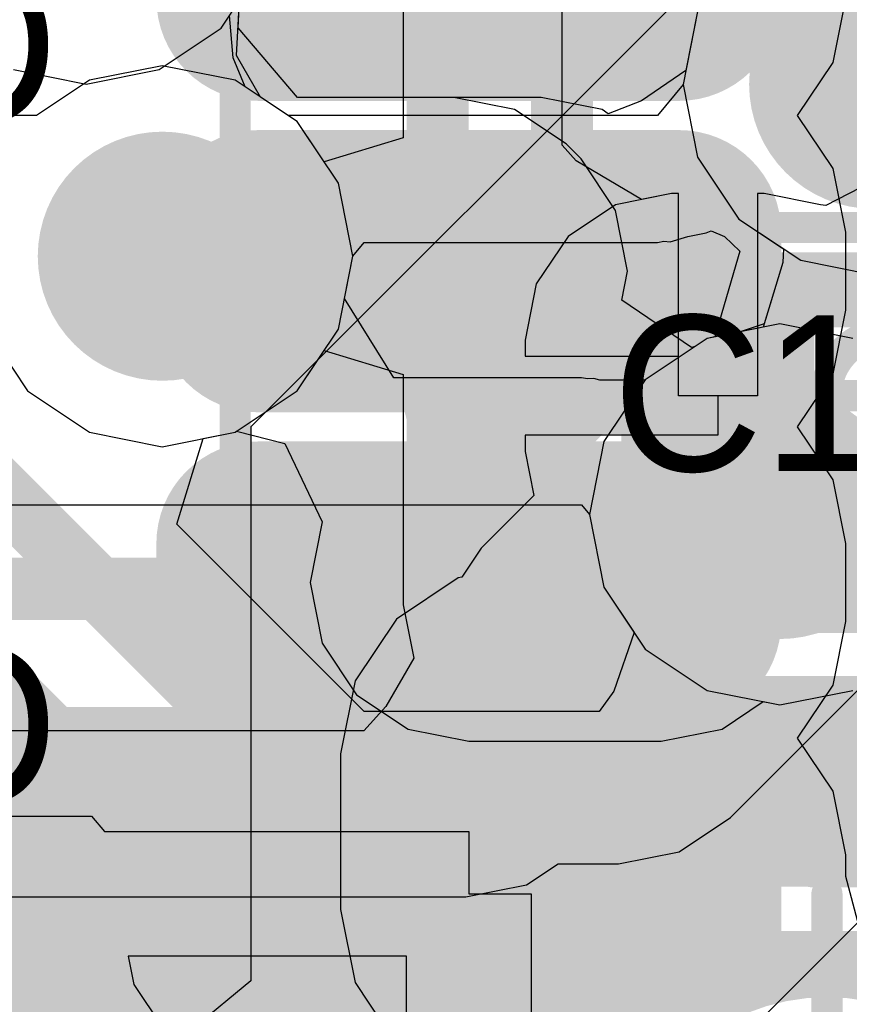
# Model space of a CAD drawing. Header units: millimetres. Extents: x -2 to 68, y -2 to 27.4.
# Tile 54 of 256: x 21.6 to 23, y 2.6 to 4.2. Entities that reach past the tile are written whole.
import ezdxf

# ---------------------------------------------------------------- set-up
doc = ezdxf.new("R2010")
doc.units = ezdxf.units.MM
for name, color, linetype in [('BottomLayer', 5, 'Continuous'), ('BottomPaste', 16, 'Continuous'), ('BottomSolder', 6, 'Continuous'), ('DrillGuide', 244, 'Continuous'), ('Mechanical10', 56, 'Continuous'), ('Mechanical13', 56, 'Continuous'), ('Mechanical15', 56, 'Continuous'), ('Mechanical17', 56, 'Continuous'), ('Mechanical2', 216, 'Continuous'), ('Mechanical6', 56, 'Continuous'), ('MidLayer1', 16, 'Continuous'), ('MidLayer2', 76, 'Continuous'), ('MidLayer3', 90, 'Continuous'), ('MidLayer4', 156, 'Continuous'), ('MidLayer5', 130, 'Continuous'), ('MidLayer6', 216, 'Continuous'), ('MidLayer7', 6, 'Continuous'), ('MidLayer8', 54, 'Continuous'), ('MultiLayer', 9, 'Continuous'), ('TopLayer', 1, 'Continuous'), ('TopOverlay', 2, 'Continuous'), ('TopPaste', 8, 'Continuous'), ('TopSolder', 216, 'Continuous'), ('ViaHoleLayer', 16, 'Continuous')]:
    doc.layers.add(name, color=color, linetype=linetype)

# ---------------------------------------------------------------- blocks, each defined once
blk = doc.blocks.new('DSC6011HI2A_025_0000T_F_________1_60')
at = {"layer": 'Mechanical13', "const_width": 0.1}
for points in [[(-0.6, -0.8), (-0.6, 0.8)], [(-0.6, 0.8), (0.6, 0.8)]]:
    blk.add_lwpolyline(points, dxfattribs=at)
at = {"layer": 'Mechanical13', "const_width": 0.05}
blk.add_lwpolyline([(-0.625, 0.8, 1), (-0.575, 0.8, 1)], format="xyb", close=True, dxfattribs=at)
blk.add_lwpolyline([(-0.625, 0.8, 1), (-0.575, 0.8, 1)], format="xyb", close=True, dxfattribs=at)
at = {"layer": 'Mechanical13'}
blk.add_solid([(-0.6001, 0.254), (-0.1271, 0.254), (-0.6001, 0.8), (-0.1271, 0.8)], dxfattribs=at)
at = {"layer": 'Mechanical15', "const_width": 0.05}
for points in [[(-0.85, -1.05), (-0.85, 1.05)], [(-0.85, 1.05), (0.85, 1.05)], [(0, -0.5), (0, 0.5)]]:
    blk.add_lwpolyline(points, dxfattribs=at)
at = {"layer": 'Mechanical15'}
for points, const_width in [([(-0.8625, 1.05, 1), (-0.8375, 1.05, 1)], 0.025), ([(-0.8625, 1.05, 1), (-0.8375, 1.05, 1)], 0.025), ([(-0.0125, 0.5, 1), (0.0125, 0.5, 1)], 0.025), ([(0.3592, 0, 1), (-0.3592, 0, 1)], 0.05)]:
    blk.add_lwpolyline(points, format="xyb", close=True, dxfattribs=dict(at, const_width=const_width))
at = {"layer": 'TopLayer', "const_width": 0.1}
for points in [[(-0.525, 0.725, 1), (-0.425, 0.725, 1)], [(-0.325, 0.725, 1), (-0.225, 0.725, 1)], [(-0.525, 0.475, 1), (-0.425, 0.475, 1)], [(-0.325, 0.475, 1), (-0.225, 0.475, 1)]]:
    blk.add_lwpolyline(points, format="xyb", close=True, dxfattribs=at)
at = {"layer": 'TopLayer'}
for points in [[(-0.275, 0.375), (-0.275, 0.825), (-0.475, 0.375), (-0.475, 0.825)], [(-0.175, 0.475), (-0.175, 0.725), (-0.575, 0.475), (-0.575, 0.725)]]:
    blk.add_solid(points, dxfattribs=at)
at = {"layer": 'TopOverlay'}
for points, const_width in [([(-0.75, 1, 1), (-0.85, 1, 1)], 0.1), ([(-0.875, 1, 1), (-0.825, 1, 1)], 0.05), ([(-0.775, 1, 1), (-0.725, 1, 1)], 0.05)]:
    blk.add_lwpolyline(points, format="xyb", close=True, dxfattribs=dict(at, const_width=const_width))
at = {"layer": 'TopPaste', "const_width": 0.1}
for points in [[(-0.525, 0.725, 1), (-0.425, 0.725, 1)], [(-0.325, 0.725, 1), (-0.225, 0.725, 1)], [(-0.525, 0.475, 1), (-0.425, 0.475, 1)], [(-0.325, 0.475, 1), (-0.225, 0.475, 1)]]:
    blk.add_lwpolyline(points, format="xyb", close=True, dxfattribs=at)
at = {"layer": 'TopPaste'}
for points in [[(-0.275, 0.375), (-0.275, 0.825), (-0.475, 0.375), (-0.475, 0.825)], [(-0.175, 0.475), (-0.175, 0.725), (-0.575, 0.475), (-0.575, 0.725)]]:
    blk.add_solid(points, dxfattribs=at)
at = {"layer": 'TopSolder', "const_width": 0.15}
for points in [[(-0.55, 0.725, 1), (-0.4, 0.725, 1)], [(-0.35, 0.725, 1), (-0.2, 0.725, 1)], [(-0.55, 0.475, 1), (-0.4, 0.475, 1)], [(-0.35, 0.475, 1), (-0.2, 0.475, 1)]]:
    blk.add_lwpolyline(points, format="xyb", close=True, dxfattribs=at)
at = {"layer": 'TopSolder'}
for points in [[(-0.275, 0.325), (-0.275, 0.875), (-0.475, 0.325), (-0.475, 0.875)], [(-0.125, 0.475), (-0.125, 0.725), (-0.625, 0.475), (-0.625, 0.725)]]:
    blk.add_solid(points, dxfattribs=at)
blk = doc.blocks.new('CAP_0201_63')
at = {"layer": 'Mechanical13', "const_width": 0.12}
for points in [[(-0.32, 0.17), (0.32, 0.17)], [(-0.32, -0.17), (-0.32, 0.17)], [(0.32, -0.17), (0.32, 0.17)], [(-0.32, -0.17), (0.32, -0.17)]]:
    blk.add_lwpolyline(points, dxfattribs=at)
at = {"layer": 'Mechanical13', "const_width": 0.06}
for points in [[(-0.35, 0.17, 1), (-0.29, 0.17, 1)], [(-0.35, 0.17, 1), (-0.29, 0.17, 1)], [(0.29, 0.17, 1), (0.35, 0.17, 1)], [(0.29, 0.17, 1), (0.35, 0.17, 1)], [(-0.35, -0.17, 1), (-0.29, -0.17, 1)], [(-0.35, -0.17, 1), (-0.29, -0.17, 1)], [(0.29, -0.17, 1), (0.35, -0.17, 1)], [(0.29, -0.17, 1), (0.35, -0.17, 1)]]:
    blk.add_lwpolyline(points, format="xyb", close=True, dxfattribs=at)
at = {"layer": 'Mechanical15', "const_width": 0.05}
for points in [[(-0.53, 0.27), (0.53, 0.27)], [(-0.53, -0.27), (-0.53, 0.27)], [(0.53, -0.27), (0.53, 0.27)], [(0, -0.135), (0, 0.135)], [(-0.135, 0), (0.135, 0)], [(-0.53, -0.27), (0.53, -0.27)]]:
    blk.add_lwpolyline(points, dxfattribs=at)
at = {"layer": 'Mechanical15'}
for points, const_width in [([(-0.5425, 0.27, 1), (-0.5175, 0.27, 1)], 0.025), ([(-0.5425, 0.27, 1), (-0.5175, 0.27, 1)], 0.025), ([(0.5175, 0.27, 1), (0.5425, 0.27, 1)], 0.025), ([(0.5175, 0.27, 1), (0.5425, 0.27, 1)], 0.025), ([(-0.0125, 0.135, 1), (0.0125, 0.135, 1)], 0.025), ([(0.1013, 0, 1), (-0.1013, 0, 1)], 0.05), ([(-0.1475, 0, 1), (-0.1225, 0, 1)], 0.025), ([(-0.1138, 0, 1), (-0.0888, 0, 1)], 0.025), ([(0.0888, 0, 1), (0.1138, 0, 1)], 0.025), ([(0.1225, 0, 1), (0.1475, 0, 1)], 0.025), ([(-0.0125, -0.135, 1), (0.0125, -0.135, 1)], 0.025), ([(-0.5425, -0.27, 1), (-0.5175, -0.27, 1)], 0.025), ([(-0.5425, -0.27, 1), (-0.5175, -0.27, 1)], 0.025), ([(0.5175, -0.27, 1), (0.5425, -0.27, 1)], 0.025), ([(0.5175, -0.27, 1), (0.5425, -0.27, 1)], 0.025)]:
    blk.add_lwpolyline(points, format="xyb", close=True, dxfattribs=dict(at, const_width=const_width))
at = {"layer": 'TopLayer', "const_width": 0.0806}
for points in [[(-0.3897, 0.0894, 1), (-0.3091, 0.0894, 1)], [(-0.2409, 0.0894, 1), (-0.1603, 0.0894, 1)], [(0.1603, 0.0894, 1), (0.2409, 0.0894, 1)], [(0.3091, 0.0894, 1), (0.3897, 0.0894, 1)], [(-0.3897, -0.0894, 1), (-0.3091, -0.0894, 1)], [(-0.2409, -0.0894, 1), (-0.1603, -0.0894, 1)], [(0.1603, -0.0894, 1), (0.2409, -0.0894, 1)], [(0.3091, -0.0894, 1), (0.3897, -0.0894, 1)]]:
    blk.add_lwpolyline(points, format="xyb", close=True, dxfattribs=at)
at = {"layer": 'TopLayer'}
for points in [[(-0.2006, 0.17), (-0.3494, 0.17), (-0.2006, -0.17), (-0.3494, -0.17)], [(0.2006, -0.17), (0.3494, -0.17), (0.2006, 0.17), (0.3494, 0.17)], [(-0.12, 0.0894), (-0.43, 0.0894), (-0.12, -0.0894), (-0.43, -0.0894)], [(0.12, -0.0894), (0.43, -0.0894), (0.12, 0.0894), (0.43, 0.0894)]]:
    blk.add_solid(points, dxfattribs=at)
at = {"layer": 'TopPaste', "const_width": 0.0806}
for points in [[(-0.3897, 0.0894, 1), (-0.3091, 0.0894, 1)], [(-0.2409, 0.0894, 1), (-0.1603, 0.0894, 1)], [(0.1603, 0.0894, 1), (0.2409, 0.0894, 1)], [(0.3091, 0.0894, 1), (0.3897, 0.0894, 1)], [(-0.3897, -0.0894, 1), (-0.3091, -0.0894, 1)], [(-0.2409, -0.0894, 1), (-0.1603, -0.0894, 1)], [(0.1603, -0.0894, 1), (0.2409, -0.0894, 1)], [(0.3091, -0.0894, 1), (0.3897, -0.0894, 1)]]:
    blk.add_lwpolyline(points, format="xyb", close=True, dxfattribs=at)
at = {"layer": 'TopPaste'}
for points in [[(-0.2006, 0.17), (-0.3494, 0.17), (-0.2006, -0.17), (-0.3494, -0.17)], [(0.2006, -0.17), (0.3494, -0.17), (0.2006, 0.17), (0.3494, 0.17)], [(-0.12, 0.0894), (-0.43, 0.0894), (-0.12, -0.0894), (-0.43, -0.0894)], [(0.12, -0.0894), (0.43, -0.0894), (0.12, 0.0894), (0.43, 0.0894)]]:
    blk.add_solid(points, dxfattribs=at)
at = {"layer": 'TopSolder', "const_width": 0.0806}
for points in [[(-0.3897, 0.0894, 1), (-0.3091, 0.0894, 1)], [(-0.2409, 0.0894, 1), (-0.1603, 0.0894, 1)], [(0.1603, 0.0894, 1), (0.2409, 0.0894, 1)], [(0.3091, 0.0894, 1), (0.3897, 0.0894, 1)], [(-0.3897, -0.0894, 1), (-0.3091, -0.0894, 1)], [(-0.2409, -0.0894, 1), (-0.1603, -0.0894, 1)], [(0.1603, -0.0894, 1), (0.2409, -0.0894, 1)], [(0.3091, -0.0894, 1), (0.3897, -0.0894, 1)]]:
    blk.add_lwpolyline(points, format="xyb", close=True, dxfattribs=at)
at = {"layer": 'TopSolder'}
for points in [[(-0.2006, 0.17), (-0.3494, 0.17), (-0.2006, -0.17), (-0.3494, -0.17)], [(0.2006, -0.17), (0.3494, -0.17), (0.2006, 0.17), (0.3494, 0.17)], [(-0.12, 0.0894), (-0.43, 0.0894), (-0.12, -0.0894), (-0.43, -0.0894)], [(0.12, -0.0894), (0.43, -0.0894), (0.12, 0.0894), (0.43, 0.0894)]]:
    blk.add_solid(points, dxfattribs=at)
blk = doc.blocks.new('QFN50P700X700X90_HS_49L_B_225')
at = {"layer": 'BottomLayer', "const_width": 0.0625}
for points in [[(-2.8437, 3.7875, 1), (-2.7812, 3.7875, 1)], [(-2.7187, 3.7875, 1), (-2.6563, 3.7875, 1)], [(-2.3437, 3.7875, 1), (-2.2813, 3.7875, 1)], [(-2.2188, 3.7875, 1), (-2.1563, 3.7875, 1)], [(-1.8438, 3.7875, 1), (-1.7813, 3.7875, 1)], [(-1.7188, 3.7875, 1), (-1.6563, 3.7875, 1)], [(-1.3437, 3.7875, 1), (-1.2812, 3.7875, 1)], [(-2.8437, 3.1125, 1), (-2.7812, 3.1125, 1)], [(-2.7187, 3.1125, 1), (-2.6563, 3.1125, 1)], [(-2.3437, 3.1125, 1), (-2.2813, 3.1125, 1)], [(-2.2188, 3.1125, 1), (-2.1563, 3.1125, 1)], [(-1.8438, 3.1125, 1), (-1.7813, 3.1125, 1)], [(-1.7188, 3.1125, 1), (-1.6563, 3.1125, 1)], [(-1.3437, 3.1125, 1), (-1.2812, 3.1125, 1)]]:
    blk.add_lwpolyline(points, format="xyb", close=True, dxfattribs=at)
at = {"layer": 'BottomLayer'}
for points in [[(-2.6875, 3.85), (-2.8125, 3.85), (-2.6875, 3.05), (-2.8125, 3.05)], [(-2.1875, 3.85), (-2.3125, 3.85), (-2.1875, 3.05), (-2.3125, 3.05)], [(-1.6875, 3.85), (-1.8125, 3.85), (-1.6875, 3.05), (-1.8125, 3.05)], [(-2.625, 3.7875), (-2.875, 3.7875), (-2.625, 3.1125), (-2.875, 3.1125)], [(-2.125, 3.7875), (-2.375, 3.7875), (-2.125, 3.1125), (-2.375, 3.1125)], [(-1.625, 3.7875), (-1.875, 3.7875), (-1.625, 3.1125), (-1.875, 3.1125)], [(-1.125, 3.7875), (-1.375, 3.7875), (-1.125, 3.1125), (-1.375, 3.1125)]]:
    blk.add_solid(points, dxfattribs=at)
at = {"layer": 'BottomPaste', "const_width": 0.0625}
for points in [[(-2.8437, 3.7875, 1), (-2.7812, 3.7875, 1)], [(-2.7187, 3.7875, 1), (-2.6563, 3.7875, 1)], [(-2.3437, 3.7875, 1), (-2.2813, 3.7875, 1)], [(-2.2188, 3.7875, 1), (-2.1563, 3.7875, 1)], [(-1.8438, 3.7875, 1), (-1.7813, 3.7875, 1)], [(-1.7188, 3.7875, 1), (-1.6563, 3.7875, 1)], [(-1.3437, 3.7875, 1), (-1.2812, 3.7875, 1)], [(-2.8437, 3.1125, 1), (-2.7812, 3.1125, 1)], [(-2.7187, 3.1125, 1), (-2.6563, 3.1125, 1)], [(-2.3437, 3.1125, 1), (-2.2813, 3.1125, 1)], [(-2.2188, 3.1125, 1), (-2.1563, 3.1125, 1)], [(-1.8438, 3.1125, 1), (-1.7813, 3.1125, 1)], [(-1.7188, 3.1125, 1), (-1.6563, 3.1125, 1)], [(-1.3437, 3.1125, 1), (-1.2812, 3.1125, 1)]]:
    blk.add_lwpolyline(points, format="xyb", close=True, dxfattribs=at)
at = {"layer": 'BottomPaste'}
for points in [[(-2.6875, 3.85), (-2.8125, 3.85), (-2.6875, 3.05), (-2.8125, 3.05)], [(-2.1875, 3.85), (-2.3125, 3.85), (-2.1875, 3.05), (-2.3125, 3.05)], [(-1.6875, 3.85), (-1.8125, 3.85), (-1.6875, 3.05), (-1.8125, 3.05)], [(-2.625, 3.7875), (-2.875, 3.7875), (-2.625, 3.1125), (-2.875, 3.1125)], [(-2.125, 3.7875), (-2.375, 3.7875), (-2.125, 3.1125), (-2.375, 3.1125)], [(-1.625, 3.7875), (-1.875, 3.7875), (-1.625, 3.1125), (-1.875, 3.1125)], [(-1.125, 3.7875), (-1.375, 3.7875), (-1.125, 3.1125), (-1.375, 3.1125)]]:
    blk.add_solid(points, dxfattribs=at)
at = {"layer": 'BottomSolder', "const_width": 0.1641}
for points in [[(-2.8945, 3.7875, 1), (-2.7304, 3.7875, 1)], [(-2.7695, 3.7875, 1), (-2.6055, 3.7875, 1)], [(-2.3945, 3.7875, 1), (-2.2305, 3.7875, 1)], [(-2.2696, 3.7875, 1), (-2.1055, 3.7875, 1)], [(-1.8946, 3.7875, 1), (-1.7305, 3.7875, 1)], [(-1.7696, 3.7875, 1), (-1.6055, 3.7875, 1)], [(-1.3945, 3.7875, 1), (-1.2304, 3.7875, 1)], [(-1.2696, 3.7875, 1), (-1.1055, 3.7875, 1)], [(-2.8945, 3.1125, 1), (-2.7304, 3.1125, 1)], [(-2.7695, 3.1125, 1), (-2.6055, 3.1125, 1)], [(-2.3945, 3.1125, 1), (-2.2305, 3.1125, 1)], [(-2.2696, 3.1125, 1), (-2.1055, 3.1125, 1)], [(-1.8946, 3.1125, 1), (-1.7305, 3.1125, 1)], [(-1.7696, 3.1125, 1), (-1.6055, 3.1125, 1)], [(-1.3945, 3.1125, 1), (-1.2304, 3.1125, 1)], [(-1.2696, 3.1125, 1), (-1.1055, 3.1125, 1)]]:
    blk.add_lwpolyline(points, format="xyb", close=True, dxfattribs=at)
at = {"layer": 'BottomSolder'}
for points in [[(-2.6875, 3.9516), (-2.8125, 3.9516), (-2.6875, 2.9484), (-2.8125, 2.9484)], [(-2.1875, 3.9516), (-2.3125, 3.9516), (-2.1875, 2.9484), (-2.3125, 2.9484)], [(-1.6875, 3.9516), (-1.8125, 3.9516), (-1.6875, 2.9484), (-1.8125, 2.9484)], [(-2.5234, 3.7875), (-2.9766, 3.7875), (-2.5234, 3.1125), (-2.9766, 3.1125)], [(-2.0234, 3.7875), (-2.4766, 3.7875), (-2.0234, 3.1125), (-2.4766, 3.1125)], [(-1.5234, 3.7875), (-1.9766, 3.7875), (-1.5234, 3.1125), (-1.9766, 3.1125)], [(-1.0234, 3.7875), (-1.4766, 3.7875), (-1.0234, 3.1125), (-1.4766, 3.1125)]]:
    blk.add_solid(points, dxfattribs=at)
at = {"layer": 'Mechanical10', "const_width": 0.1}
blk.add_lwpolyline([(-3.08, 3.5), (3.08, 3.5)], dxfattribs=at)
at = {"layer": 'Mechanical6', "const_width": 0.05}
blk.add_lwpolyline([(-3.825, 3.825), (3.825, 3.825)], dxfattribs=at)

msp = doc.modelspace()

# ---------------------------------------------------------------- linework, layer by layer
at = {"layer": 'BottomLayer'}
for p, q in [((22.9348, 4.0851), (22.9551, 4.1875)), ((22.8779, 4), (22.9348, 4.0851)), ((22.9348, 3.9149), (22.8779, 4)), ((22.9551, 3.8125), (22.9348, 3.9149)), ((22.9551, 3.6875), (22.9551, 3.8125)), ((22.9348, 3.5851), (22.9551, 3.6875)), ((22.8779, 3.5), (22.9348, 3.5851)), ((22.9348, 3.4149), (22.8779, 3.5)), ((22.9551, 3.3125), (22.9348, 3.4149)), ((22.9551, 3.1875), (22.9551, 3.3125)), ((22.9348, 3.0851), (22.9551, 3.1875)), ((22.8779, 3), (22.9348, 3.0851)), ((22.9348, 2.9149), (22.8779, 3)), ((22.9551, 2.8125), (22.9348, 2.9149)), ((21.616, 2.875), (21.7445, 2.875)), ((21.7445, 2.875), (21.7651, 2.85)), ((21.7651, 2.85), (22.35, 2.85)), ((22.35, 2.85), (22.35, 2.75)), ((22.9551, 2.7782), (22.9551, 2.8125)), ((22.9808, 2.6808), (22.9551, 2.7782)), ((22.35, 2.75), (22.45, 2.75)), ((22.45, 2.75), (22.45, 2.4708)), ((22.25, 2.65), (21.8033, 2.65)), ((21.8033, 2.65), (21.8123, 2.6046)), ((22.25, 2.4708), (22.25, 2.65)), ((21.8123, 2.6046), (21.8593, 2.5343))]:
    msp.add_line(p, q, dxfattribs=at)
for points, const_width in [([(22.275, 3.75, 1), (22.425, 3.75, 1)], 0.15), ([(22.275, 3.25, 1), (22.425, 3.25, 1)], 0.15), ([(21.825, 2.75, 1), (21.95, 2.75, 1)], 0.125), ([(21.825, 2.75, 1), (21.95, 2.75, 1)], 0.125), ([(21.825, 2.75, 1), (21.95, 2.75, 1)], 0.125), ([(22.2875, 2.75, 1), (22.4125, 2.75, 1)], 0.125), ([(22.2875, 2.75, 1), (22.4125, 2.75, 1)], 0.125), ([(22.4125, 2.625, 1), (22.5375, 2.625, 1)], 0.125), ([(22.4125, 2.625, 1), (22.5375, 2.625, 1)], 0.125)]:
    msp.add_lwpolyline(points, format="xyb", close=True, dxfattribs=dict(at, const_width=const_width))
at = {"layer": 'BottomLayer', "const_width": 0.25}
for points in [[(21.25, 2.75), (21.8875, 2.75)], [(21.8875, 2.1375), (21.8875, 2.75)], [(21.8875, 2.75), (22.35, 2.75)], [(22.35, 2.75), (22.475, 2.625)], [(22.475, 2.35), (22.475, 2.625)]]:
    msp.add_lwpolyline(points, dxfattribs=at)
at = {"layer": 'DrillGuide'}
for points, const_width in [([(22.95, 4.05, 1), (23.05, 4.05, 1)], 0.1), ([(21.808, 3.774, 1), (21.908, 3.774, 1)], 0.1), ([(22.325, 3.75, 1), (22.375, 3.75, 1)], 0.05), ([(22.3691, 3.5538, 1), (22.4191, 3.5538, 1)], 0.05), ([(22.7996, 3.3593, 1), (22.8996, 3.3593, 1)], 0.1), ([(22.325, 3.25, 1), (22.375, 3.25, 1)], 0.05)]:
    msp.add_lwpolyline(points, format="xyb", close=True, dxfattribs=dict(at, const_width=const_width))
at = {"layer": 'MidLayer1'}
for p, q in [((21.9772, 4.0964), (21.982, 4.1847)), ((22.7174, 4.1671), (22.6941, 4.05)), ((22.0154, 4.0296), (21.9772, 4.0964)), ((22.6941, 4.05), (22.7174, 3.9329)), ((22.0743, 3.9903), (22.0154, 4.0296)), ((22.1406, 3.8911), (22.0743, 3.9903)), ((22.7174, 3.9329), (22.7837, 3.8337)), ((22.1639, 3.774), (22.1406, 3.8911)), ((22.7837, 3.8337), (22.8552, 3.786)), ((22.8552, 3.786), (22.8541, 3.7637)), ((22.1406, 3.6569), (22.1639, 3.774)), ((22.8541, 3.7637), (22.8224, 3.6598)), ((21.5754, 3.6569), (21.6417, 3.5577)), ((22.0743, 3.5577), (22.1406, 3.6569)), ((22.8224, 3.6598), (22.7325, 3.6419)), ((22.7325, 3.6419), (22.6333, 3.5756)), ((22.6333, 3.5756), (22.567, 3.4764)), ((21.6417, 3.5577), (21.7409, 3.4914)), ((21.9751, 3.4914), (22.0743, 3.5577)), ((21.7409, 3.4914), (21.858, 3.4681)), ((21.858, 3.4681), (21.9751, 3.4914)), ((22.567, 3.4764), (22.5437, 3.3593)), ((22.5437, 3.3593), (22.567, 3.2423)), ((22.567, 3.2423), (22.6333, 3.143)), ((22.6333, 3.143), (22.7325, 3.0767)), ((22.7325, 3.0767), (22.8496, 3.0535)), ((22.8496, 3.0535), (22.9666, 3.0767))]:
    msp.add_line(p, q, dxfattribs=at)
for points, const_width in [([(22.9, 4.05, 1), (23.1, 4.05, 1)], 0.2), ([(22.975, 4.05, 1), (23.025, 4.05, 1)], 0.05), ([(22.975, 4.05, 1), (23.025, 4.05, 1)], 0.05), ([(21.758, 3.774, 1), (21.958, 3.774, 1)], 0.2), ([(22.3191, 3.5538, 1), (22.4691, 3.5538, 1)], 0.15), ([(22.7496, 3.3593, 1), (22.9496, 3.3593, 1)], 0.2)]:
    msp.add_lwpolyline(points, format="xyb", close=True, dxfattribs=dict(at, const_width=const_width))
at = {"layer": 'MidLayer1', "const_width": 0.1}
for points in [[(23, 4.05), (23.0812, 4.05)], [(23, 4.05), (23.0574, 3.9926)]]:
    msp.add_lwpolyline(points, dxfattribs=at)
at = {"layer": 'MidLayer2'}
for p, q in [((21.9772, 4.0964), (21.982, 4.1847)), ((22.7174, 4.1671), (22.6941, 4.05)), ((22.0154, 4.0296), (21.9772, 4.0964)), ((22.6941, 4.05), (22.7174, 3.9329)), ((22.0743, 3.9903), (22.0154, 4.0296)), ((22.1406, 3.8911), (22.0743, 3.9903)), ((22.7174, 3.9329), (22.7837, 3.8337)), ((22.1639, 3.774), (22.1406, 3.8911)), ((22.7837, 3.8337), (22.8552, 3.786)), ((22.8552, 3.786), (22.8541, 3.7637)), ((22.1406, 3.6569), (22.1639, 3.774)), ((22.8541, 3.7637), (22.8224, 3.6598)), ((22.0743, 3.5577), (22.1406, 3.6569)), ((22.8224, 3.6598), (22.7325, 3.6419)), ((22.7325, 3.6419), (22.6333, 3.5756)), ((22.6333, 3.5756), (22.567, 3.4764)), ((21.9751, 3.4914), (22.0743, 3.5577)), ((21.8811, 3.3439), (21.9235, 3.4811)), ((21.9235, 3.4811), (21.9751, 3.4914)), ((22.567, 3.4764), (22.5437, 3.3593)), ((22.5437, 3.3593), (22.567, 3.2423)), ((22.1822, 3.0428), (21.8811, 3.3439)), ((22.567, 3.2423), (22.6154, 3.1698)), ((22.6154, 3.1698), (22.5831, 3.0753)), ((22.5831, 3.0753), (22.5591, 3.0428)), ((22.5591, 3.0428), (22.1822, 3.0428))]:
    msp.add_line(p, q, dxfattribs=at)
at = {"layer": 'MidLayer2', "const_width": 0.1}
for points in [[(19.5561, 5.4393), (22.115, 2.8805)], [(19.4646, 5.2197), (22.0438, 2.6405)], [(22.115, 2.8805), (23.8481, 2.8805)], [(22.0438, 2.6405), (23.7487, 2.6405)]]:
    msp.add_lwpolyline(points, dxfattribs=at)
at = {"layer": 'MidLayer2'}
for points, const_width in [([(22.9, 4.05, 1), (23.1, 4.05, 1)], 0.2), ([(21.758, 3.774, 1), (21.958, 3.774, 1)], 0.2), ([(22.7496, 3.3593, 1), (22.9496, 3.3593, 1)], 0.2), ([(22.09, 2.8805, 1), (22.14, 2.8805, 1)], 0.05), ([(22.09, 2.8805, 1), (22.14, 2.8805, 1)], 0.05), ([(22.0188, 2.6405, 1), (22.0688, 2.6405, 1)], 0.05), ([(22.0188, 2.6405, 1), (22.0688, 2.6405, 1)], 0.05)]:
    msp.add_lwpolyline(points, format="xyb", close=True, dxfattribs=dict(at, const_width=const_width))
at = {"layer": 'MidLayer3'}
for p, q in [((21.9796, 4.1406), (21.982, 4.1847)), ((22.7174, 4.1671), (22.6986, 4.0723)), ((22.075, 4.0289), (21.9796, 4.1406)), ((22.6986, 4.0723), (22.6273, 4.0237)), ((22.4664, 4.0289), (22.075, 4.0289)), ((22.564, 4.0095), (22.4664, 4.0289)), ((22.6273, 4.0237), (22.574, 4.0028)), ((22.574, 4.0028), (22.564, 4.0095)), ((22.7703, 2.8728), (22.9896, 3.0921)), ((22.6877, 2.8176), (22.7703, 2.8728)), ((22.5901, 2.7982), (22.6877, 2.8176)), ((22.4429, 2.7645), (22.4933, 2.7982)), ((22.4933, 2.7982), (22.5901, 2.7982)), ((22.3454, 2.7451), (22.4429, 2.7645)), ((20.9154, 2.7451), (22.3454, 2.7451))]:
    msp.add_line(p, q, dxfattribs=at)
for points, const_width in [([(22.9, 4.05, 1), (23.1, 4.05, 1)], 0.2), ([(21.758, 3.774, 1), (21.958, 3.774, 1)], 0.2), ([(21.833, 3.774, 1), (21.883, 3.774, 1)], 0.05), ([(22.4414, 3.774, 1), (22.4914, 3.774, 1)], 0.05), ([(22.4414, 3.774, 1), (22.4914, 3.774, 1)], 0.05), ([(22.5, 3.7154, 1), (22.55, 3.7154, 1)], 0.05), ([(22.5, 3.7154, 1), (22.55, 3.7154, 1)], 0.05), ([(22.5, 3.519, 1), (22.55, 3.519, 1)], 0.05), ([(22.5, 3.519, 1), (22.55, 3.519, 1)], 0.05), ([(22.7496, 3.3593, 1), (22.9496, 3.3593, 1)], 0.2), ([(22.8246, 3.3593, 1), (22.8745, 3.3593, 1)], 0.05), ([(22.8246, 3.3125, 1), (22.8745, 3.3125, 1)], 0.05), ([(22.8246, 3.3125, 1), (22.8745, 3.3125, 1)], 0.05), ([(22.2741, 3.2931, 1), (22.3241, 3.2931, 1)], 0.05), ([(22.2741, 3.2931, 1), (22.3241, 3.2931, 1)], 0.05), ([(22.221, 3.24, 1), (22.271, 3.24, 1)], 0.05), ([(22.221, 3.24, 1), (22.271, 3.24, 1)], 0.05), ([(22.3735, 3.0531, 1), (22.4235, 3.0531, 1)], 0.05), ([(22.3735, 3.0531, 1), (22.4235, 3.0531, 1)], 0.05), ([(22.5651, 3.0531, 1), (22.6151, 3.0531, 1)], 0.05), ([(22.5651, 3.0531, 1), (22.6151, 3.0531, 1)], 0.05), ([(22.3204, 3, 1), (22.3704, 3, 1)], 0.05), ([(22.3204, 3, 1), (22.3704, 3, 1)], 0.05)]:
    msp.add_lwpolyline(points, format="xyb", close=True, dxfattribs=dict(at, const_width=const_width))
at = {"layer": 'MidLayer3', "const_width": 0.1}
for points in [[(21.858, 3.774), (22.4664, 3.774)], [(22.4664, 3.774), (22.525, 3.7154)], [(22.525, 3.519), (22.525, 3.7154)], [(22.2991, 3.2931), (22.525, 3.519)], [(22.8496, 3.3125), (22.8496, 3.3593)], [(22.5901, 3.0531), (22.8496, 3.3125)], [(22.246, 3.24), (22.2991, 3.2931)], [(16.235, 3.24), (22.246, 3.24)], [(22.3454, 3), (22.3985, 3.0531)], [(22.3985, 3.0531), (22.5901, 3.0531)], [(16.1356, 3), (22.3454, 3)]]:
    msp.add_lwpolyline(points, dxfattribs=at)
at = {"layer": 'MidLayer4'}
for p, q in [((21.9796, 4.1406), (21.982, 4.1847)), ((22.7174, 4.1671), (22.6941, 4.05)), ((22.075, 4.0289), (21.9796, 4.1406)), ((22.6941, 4.05), (22.7174, 3.9329)), ((22.326, 4.0289), (22.075, 4.0289)), ((22.4235, 4.0095), (22.326, 4.0289)), ((22.5062, 3.9542), (22.4235, 4.0095)), ((22.5302, 3.9302), (22.5062, 3.9542)), ((22.5855, 3.8475), (22.5302, 3.9302)), ((22.7174, 3.9329), (22.7837, 3.8337)), ((22.6049, 3.75), (22.5855, 3.8475)), ((22.7837, 3.8337), (22.8552, 3.786)), ((22.8552, 3.786), (22.8541, 3.7637)), ((22.8541, 3.7637), (22.8241, 3.6652)), ((22.5956, 3.7032), (22.6049, 3.75)), ((22.7077, 3.6273), (22.5956, 3.7032)), ((21.5754, 3.6569), (21.6417, 3.5577)), ((22.8241, 3.6652), (22.784, 3.6522)), ((22.7325, 3.6419), (22.7135, 3.6292)), ((22.784, 3.6522), (22.7325, 3.6419)), ((22.7135, 3.6292), (22.7077, 3.6273)), ((21.6417, 3.5577), (21.7409, 3.4914)), ((21.7409, 3.4914), (21.858, 3.4681)), ((21.858, 3.4681), (21.9751, 3.4914)), ((21.9751, 3.4914), (21.9772, 3.4928)), ((21.9772, 3.4928), (22.0549, 3.4735)), ((22.0549, 3.4735), (22.1145, 3.3475)), ((22.1145, 3.3475), (22.0951, 3.25)), ((22.0951, 3.25), (22.1145, 3.1525)), ((22.1145, 3.1525), (22.1698, 3.0698)), ((22.1698, 3.0698), (22.2525, 3.0145)), ((22.8496, 3.0535), (22.9666, 3.0767)), ((22.7566, 3.0145), (22.8228, 3.0588)), ((22.8228, 3.0588), (22.8496, 3.0535)), ((22.2525, 3.0145), (22.35, 2.9951)), ((22.659, 2.9951), (22.7566, 3.0145)), ((22.35, 2.9951), (22.659, 2.9951))]:
    msp.add_line(p, q, dxfattribs=at)
for points, const_width in [([(22.9, 4.05, 1), (23.1, 4.05, 1)], 0.2), ([(21.758, 3.774, 1), (21.958, 3.774, 1)], 0.2), ([(22.275, 3.75, 1), (22.425, 3.75, 1)], 0.15), ([(21.833, 3.774, 1), (21.883, 3.774, 1)], 0.05), ([(22.301, 3.774, 1), (22.351, 3.774, 1)], 0.05), ([(22.301, 3.774, 1), (22.351, 3.774, 1)], 0.05), ([(22.325, 3.75, 1), (22.375, 3.75, 1)], 0.05), ([(22.7496, 3.3593, 1), (22.9496, 3.3593, 1)], 0.2), ([(22.275, 3.25, 1), (22.425, 3.25, 1)], 0.15), ([(22.7434, 3.3593, 1), (22.7934, 3.3593, 1)], 0.05), ([(22.7434, 3.3593, 1), (22.7934, 3.3593, 1)], 0.05), ([(22.8246, 3.3593, 1), (22.8745, 3.3593, 1)], 0.05), ([(22.325, 3.25, 1), (22.375, 3.25, 1)], 0.05), ([(22.634, 3.25, 1), (22.684, 3.25, 1)], 0.05), ([(22.634, 3.25, 1), (22.684, 3.25, 1)], 0.05)]:
    msp.add_lwpolyline(points, format="xyb", close=True, dxfattribs=dict(at, const_width=const_width))
at = {"layer": 'MidLayer4', "const_width": 0.1}
for points in [[(21.858, 3.774), (22.326, 3.774)], [(22.326, 3.774), (22.35, 3.75)], [(22.659, 3.25), (22.7684, 3.3593)], [(22.7684, 3.3593), (22.8496, 3.3593)], [(22.35, 3.25), (22.659, 3.25)]]:
    msp.add_lwpolyline(points, dxfattribs=at)
at = {"layer": 'MidLayer5'}
for p, q in [((22.2447, 4.9824), (22.2447, 3.9639)), ((21.9772, 4.0964), (21.982, 4.1847)), ((22.0154, 4.0296), (21.9772, 4.0964)), ((22.0743, 3.9903), (22.0154, 4.0296)), ((22.1177, 3.9254), (22.0743, 3.9903)), ((22.2447, 3.9639), (22.1177, 3.9254)), ((21.5754, 3.6569), (21.6417, 3.5577)), ((22.0743, 3.5577), (22.1177, 3.6226)), ((22.1177, 3.6226), (22.2447, 3.5841)), ((22.2447, 3.5841), (22.2447, 3.2144)), ((21.6417, 3.5577), (21.7409, 3.4914)), ((21.9751, 3.4914), (22.0743, 3.5577)), ((21.7409, 3.4914), (21.858, 3.4681)), ((21.858, 3.4681), (21.9751, 3.4914)), ((22.2447, 3.2144), (22.2618, 3.1283)), ((22.2618, 3.1283), (22.217, 3.0508)), ((22.217, 3.0508), (22.1813, 3.0121)), ((22.1813, 3.0121), (20.9925, 3.0121))]:
    msp.add_line(p, q, dxfattribs=at)
for points, const_width in [([(22.4996, 3.2144), (22.4996, 4.9824)], 0.1), ([(22.4996, 3.2144), (22.9034, 2.8105)], 0.1), ([(22.9034, 2.8105), (23.3334, 2.8105)], 0.1), ([(20.9925, 2.6553), (22.1947, 2.6553)], 0.3), ([(22.1947, 2.6553), (22.5884, 2.2616)], 0.3)]:
    msp.add_lwpolyline(points, dxfattribs=dict(at, const_width=const_width))
for points, const_width in [([(22.9, 4.05, 1), (23.1, 4.05, 1)], 0.2), ([(21.758, 3.774, 1), (21.958, 3.774, 1)], 0.2), ([(22.7496, 3.3593, 1), (22.9496, 3.3593, 1)], 0.2), ([(22.4746, 3.2144, 1), (22.5245, 3.2144, 1)], 0.05), ([(22.4746, 3.2144, 1), (22.5245, 3.2144, 1)], 0.05), ([(22.8784, 2.8105, 1), (22.9284, 2.8105, 1)], 0.05), ([(22.8784, 2.8105, 1), (22.9284, 2.8105, 1)], 0.05), ([(22.1197, 2.6553, 1), (22.2697, 2.6553, 1)], 0.15), ([(22.1197, 2.6553, 1), (22.2697, 2.6553, 1)], 0.15)]:
    msp.add_lwpolyline(points, format="xyb", close=True, dxfattribs=dict(at, const_width=const_width))
at = {"layer": 'MidLayer6'}
for p, q in [((21.9718, 4.0925), (21.9657, 4.1604)), ((22.7174, 4.1671), (22.6941, 4.05)), ((21.9911, 4.0459), (21.9718, 4.0925)), ((22.6941, 4.05), (22.7174, 3.9329)), ((22.0743, 3.9903), (21.9911, 4.0459)), ((22.1406, 3.8911), (22.0743, 3.9903)), ((22.7174, 3.9329), (22.7837, 3.8337)), ((22.1639, 3.774), (22.1406, 3.8911)), ((22.7837, 3.8337), (22.8829, 3.7674)), ((22.1406, 3.6569), (22.1639, 3.774)), ((22.8829, 3.7674), (23, 3.7441)), ((21.5754, 3.6569), (21.6417, 3.5577)), ((22.0743, 3.5577), (22.1406, 3.6569)), ((22.8496, 3.6652), (22.7325, 3.6419)), ((22.9666, 3.6419), (22.8496, 3.6652)), ((22.7325, 3.6419), (22.6333, 3.5756)), ((22.6333, 3.5756), (22.567, 3.4764)), ((21.6417, 3.5577), (21.7409, 3.4914)), ((21.9751, 3.4914), (22.0743, 3.5577)), ((21.7409, 3.4914), (21.858, 3.4681)), ((21.858, 3.4681), (21.9751, 3.4914)), ((22.567, 3.4764), (22.5437, 3.3593)), ((22.5437, 3.3593), (22.567, 3.2423)), ((22.567, 3.2423), (22.6333, 3.143)), ((22.6333, 3.143), (22.7325, 3.0767)), ((22.7325, 3.0767), (22.8496, 3.0535)), ((22.8496, 3.0535), (22.9666, 3.0767)), ((23.0621, 2.7918), (22.3057, 2.0354))]:
    msp.add_line(p, q, dxfattribs=at)
at = {"layer": 'MidLayer6', "const_width": 0.2}
for points in [[(22.9, 4.05, 1), (23.1, 4.05, 1)], [(21.758, 3.774, 1), (21.958, 3.774, 1)], [(22.7496, 3.3593, 1), (22.9496, 3.3593, 1)]]:
    msp.add_lwpolyline(points, format="xyb", close=True, dxfattribs=at)
at = {"layer": 'MidLayer6', "const_width": 0.25}
msp.add_lwpolyline([(19.2111, 2.8866), (24.8264, 2.8866)], dxfattribs=at)
at = {"layer": 'MidLayer7'}
for p, q in [((22.7174, 4.1671), (22.6941, 4.05)), ((21.858, 4.0799), (21.7409, 4.0566)), ((21.9751, 4.0566), (21.858, 4.0799)), ((21.7409, 4.0566), (21.6562, 4)), ((22.0598, 4), (21.9751, 4.0566)), ((22.6941, 4.05), (22.6531, 4)), ((21.6562, 4), (21.4026, 4)), ((22.6531, 4), (22.0598, 4)), ((22.7018, 3.8058), (22.7311, 3.8116)), ((22.7311, 3.8116), (22.7392, 3.815)), ((22.7392, 3.815), (22.7604, 3.8055)), ((22.1639, 3.774), (22.182, 3.7961)), ((22.182, 3.7961), (22.6531, 3.7961)), ((22.6531, 3.7961), (22.663, 3.7981)), ((22.663, 3.7981), (22.6731, 3.7971)), ((22.6731, 3.7971), (22.7018, 3.8058)), ((22.7604, 3.8055), (22.7851, 3.7819)), ((22.7851, 3.7819), (22.745, 3.6444)), ((22.1406, 3.6569), (22.1639, 3.774)), ((21.5754, 3.6569), (21.6417, 3.5577)), ((22.0743, 3.5577), (22.1406, 3.6569)), ((22.7325, 3.6419), (22.6333, 3.5756)), ((22.745, 3.6444), (22.7325, 3.6419)), ((22.6333, 3.5756), (22.567, 3.4764)), ((21.6417, 3.5577), (21.7409, 3.4914)), ((21.9751, 3.4914), (22.0743, 3.5577)), ((21.7409, 3.4914), (21.858, 3.4681)), ((21.858, 3.4681), (21.9751, 3.4914)), ((22.567, 3.4764), (22.5437, 3.3593)), ((22.5437, 3.3593), (22.567, 3.2423)), ((22.567, 3.2423), (22.6333, 3.143)), ((22.6333, 3.143), (22.7325, 3.0767)), ((22.7325, 3.0767), (22.8496, 3.0535)), ((22.8496, 3.0535), (22.9666, 3.0767))]:
    msp.add_line(p, q, dxfattribs=at)
at = {"layer": 'MidLayer7', "const_width": 0.2}
for points in [[(22.9, 4.05, 1), (23.1, 4.05, 1)], [(21.758, 3.774, 1), (21.958, 3.774, 1)], [(22.7496, 3.3593, 1), (22.9496, 3.3593, 1)]]:
    msp.add_lwpolyline(points, format="xyb", close=True, dxfattribs=at)
at = {"layer": 'MidLayer8'}
for p, q in [((21.9772, 4.0964), (21.982, 4.1847)), ((22.0154, 4.0296), (21.9772, 4.0964)), ((22.0743, 3.9903), (22.0154, 4.0296)), ((22.1406, 3.8911), (22.0743, 3.9903)), ((22.1639, 3.774), (22.1406, 3.8911)), ((22.1503, 3.7059), (22.1639, 3.774)), ((22.2296, 3.5789), (22.1503, 3.7059)), ((22.8496, 3.6652), (22.7325, 3.6419)), ((22.9666, 3.6419), (22.8496, 3.6652)), ((22.7325, 3.6419), (22.6333, 3.5756)), ((22.5308, 3.5789), (22.2296, 3.5789)), ((22.5407, 3.5769), (22.5308, 3.5789)), ((22.5508, 3.5779), (22.5407, 3.5769)), ((22.5605, 3.575), (22.5508, 3.5779)), ((22.6328, 3.575), (22.5605, 3.575)), ((22.6333, 3.5756), (22.6328, 3.575)), ((20, 3.375), (22.5308, 3.375)), ((22.5308, 3.375), (22.5437, 3.3593)), ((22.5437, 3.3593), (22.567, 3.2423)), ((22.567, 3.2423), (22.6333, 3.143)), ((22.6333, 3.143), (22.7325, 3.0767)), ((22.7325, 3.0767), (22.8496, 3.0535)), ((22.8496, 3.0535), (22.9666, 3.0767))]:
    msp.add_line(p, q, dxfattribs=at)
at = {"layer": 'MidLayer8', "const_width": 0.2}
for points in [[(22.9, 4.05, 1), (23.1, 4.05, 1)], [(21.758, 3.774, 1), (21.958, 3.774, 1)], [(22.7496, 3.3593, 1), (22.9496, 3.3593, 1)]]:
    msp.add_lwpolyline(points, format="xyb", close=True, dxfattribs=at)
at = {"layer": 'MultiLayer'}
for points, const_width in [([(22.9, 4.05, 1), (23.1, 4.05, 1)], 0.2), ([(21.758, 3.774, 1), (21.958, 3.774, 1)], 0.2), ([(22.275, 3.75, 1), (22.425, 3.75, 1)], 0.15), ([(22.3191, 3.5538, 1), (22.4691, 3.5538, 1)], 0.15), ([(22.7496, 3.3593, 1), (22.9496, 3.3593, 1)], 0.2), ([(22.275, 3.25, 1), (22.425, 3.25, 1)], 0.15)]:
    msp.add_lwpolyline(points, format="xyb", close=True, dxfattribs=dict(at, const_width=const_width))
at = {"layer": 'TopLayer'}
for p, q in [((22.5, 3.9522), (22.5, 8.75)), ((21.9522, 4.1401), (22.0185, 4.2393)), ((21.9522, 4.1401), (22.0185, 4.2393)), ((22.75, 4.25), (22, 3.5)), ((21.8529, 4.0738), (21.9522, 4.1401)), ((21.8529, 4.0738), (21.9522, 4.1401)), ((21.6188, 4.0738), (21.7359, 4.0505)), ((21.6188, 4.0738), (21.7359, 4.0505)), ((21.7359, 4.0505), (21.8529, 4.0738)), ((21.7359, 4.0505), (21.8529, 4.0738)), ((22.5224, 3.9272), (22.5, 3.9522)), ((22.627, 3.8649), (22.5224, 3.9272)), ((23.0451, 3.9189), (22.9233, 3.8554)), ((23.0451, 3.9189), (22.9233, 3.8554)), ((22.6756, 3.8745), (22.5856, 3.8566)), ((22.6756, 3.8745), (22.627, 3.8649)), ((22.6865, 3.8745), (22.6756, 3.8745)), ((22.6865, 3.8745), (22.6756, 3.8745)), ((22.6865, 3.6135), (22.6865, 3.8745)), ((22.6865, 3.55), (22.6865, 3.8745)), ((22.8244, 3.8745), (22.8135, 3.8745)), ((22.8135, 3.8745), (22.8135, 3.55)), ((22.8244, 3.8745), (22.8135, 3.8745)), ((22.8135, 3.8745), (22.8135, 3.55)), ((22.9144, 3.8566), (22.8244, 3.8745)), ((22.9144, 3.8566), (22.8244, 3.8745)), ((22.5856, 3.8566), (22.5093, 3.8057)), ((22.9233, 3.8554), (22.9144, 3.8566)), ((22.9233, 3.8554), (22.9144, 3.8566)), ((22.5093, 3.8057), (22.4584, 3.7294)), ((22.4584, 3.7294), (22.4405, 3.6394)), ((22.4405, 3.6394), (22.4405, 3.6135)), ((22.4405, 3.6135), (22.6865, 3.6135)), ((22.8135, 3.55), (22.6865, 3.55)), ((22.8135, 3.55), (22.75, 3.55)), ((22.75, 3.55), (22.75, 3.4865)), ((22, 3.5), (22, 2.6103)), ((22.75, 3.4865), (22.4405, 3.4865)), ((22.4405, 3.4865), (22.4405, 3.4606)), ((22.4405, 3.4606), (22.4545, 3.39)), ((22.4545, 3.39), (22.3698, 3.3052)), ((22.3698, 3.3052), (22.3387, 3.2587)), ((22.3329, 3.2576), (22.2337, 3.1913)), ((22.3387, 3.2587), (22.3329, 3.2576)), ((22.2337, 3.1913), (22.1674, 3.0921)), ((22.1674, 3.0921), (22.1441, 2.975)), ((22.1441, 2.975), (22.1441, 2.725)), ((22.1441, 2.725), (22.1674, 2.6079)), ((22, 2.6103), (21.9018, 2.5297)), ((22.1674, 2.6079), (22.219, 2.5307))]:
    msp.add_line(p, q, dxfattribs=at)
for points, const_width in [([(22.3191, 3.5538, 1), (22.4691, 3.5538, 1)], 0.15), ([(22.3623, 3.5538, 1), (22.4258, 3.5538, 1)], 0.0635), ([(22.3643, 3.5519, 1), (22.4278, 3.5519, 1)], 0.0635), ([(22.3643, 3.5519, 1), (22.4278, 3.5519, 1)], 0.0635), ([(22.7163, 3.5519, 1), (22.7798, 3.5519, 1)], 0.0635), ([(22.7163, 3.5519, 1), (22.7798, 3.5519, 1)], 0.0635), ([(22.7183, 3.55, 1), (22.7818, 3.55, 1)], 0.0635), ([(22.619, 3.219, 1), (22.669, 3.219, 1)], 0.05), ([(22.619, 3.219, 1), (22.669, 3.219, 1)], 0.05), ([(22.525, 3.125, 1), (22.575, 3.125, 1)], 0.05), ([(22.525, 3.125, 1), (22.575, 3.125, 1)], 0.05), ([(22.525, 2.85, 1), (22.575, 2.85, 1)], 0.05)]:
    msp.add_lwpolyline(points, format="xyb", close=True, dxfattribs=dict(at, const_width=const_width))
for points, const_width in [([(22.3941, 3.5538), (22.396, 3.5519)], 0.127), ([(22.396, 3.5519), (22.7481, 3.5519)], 0.127), ([(22.7481, 3.5519), (22.75, 3.55)], 0.127), ([(22.55, 3.125), (22.644, 3.219)], 0.1), ([(22.644, 3.219), (23.3, 3.219)], 0.1), ([(22.55, 2.85), (22.55, 3.125)], 0.1)]:
    msp.add_lwpolyline(points, dxfattribs=dict(at, const_width=const_width))
at = {"layer": 'ViaHoleLayer'}
for points, const_width in [([(22.95, 4.05, 1), (23.05, 4.05, 1)], 0.1), ([(21.808, 3.774, 1), (21.908, 3.774, 1)], 0.1), ([(22.325, 3.75, 1), (22.375, 3.75, 1)], 0.05), ([(22.3691, 3.5538, 1), (22.4191, 3.5538, 1)], 0.05), ([(22.7996, 3.3593, 1), (22.8996, 3.3593, 1)], 0.1), ([(22.325, 3.25, 1), (22.375, 3.25, 1)], 0.05)]:
    msp.add_lwpolyline(points, format="xyb", close=True, dxfattribs=dict(at, const_width=const_width))

# ---------------------------------------------------------------- block references
at = {"rotation": 90}
msp.add_blockref('QFN50P700X700X90_HS_49L_B_225', (25.8, 5.5), dxfattribs=at)
for name, p in [('CAP_0201_63', (23.025, 3.55)), ('DSC6011HI2A_025_0000T_F_________1_60', (22.925, 2.25))]:
    msp.add_blockref(name, p)

# ---------------------------------------------------------------- texts
at = {"layer": 'Mechanical17', "text_generation_flag": 2}
for s, p in [('C180', (21.6916, 3.9878)), ('C187', (21.6916, 2.8956))]:
    msp.add_text(s, height=0.25, dxfattribs=at).set_placement(p)
at = {"layer": 'Mechanical2'}
msp.add_text('C128', height=0.25, dxfattribs=at).set_placement((22.5806, 3.429))

doc.saveas('drawing.dxf')
